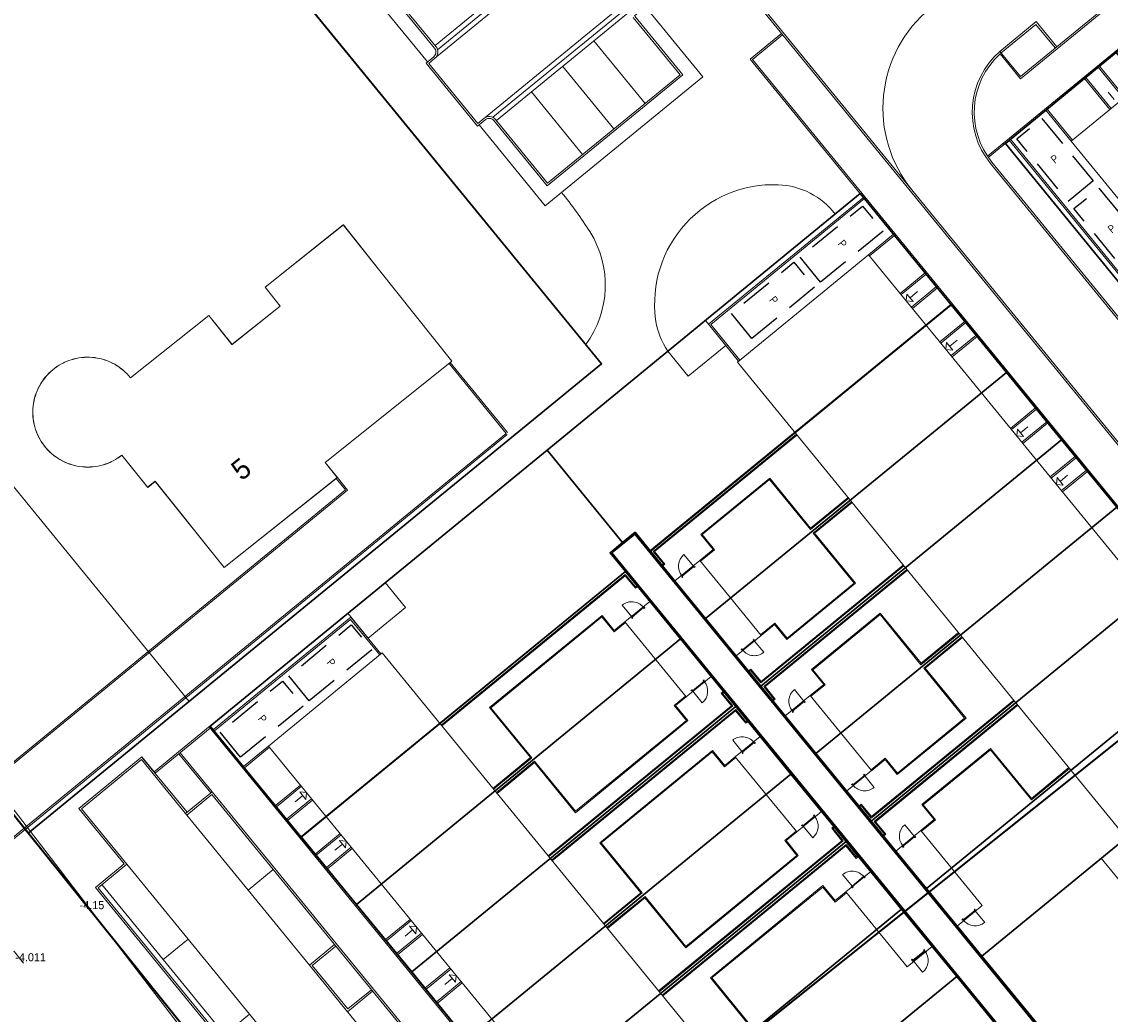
# Model space of a CAD drawing. Header units: metres. Extents: x 150385 to 171486, y 478588 to 485023.
# Tile 33 of 256: x 151499 to 151566, y 483307 to 483369. Entities that reach past the tile are written whole.
import ezdxf
from ezdxf.lldxf.tags import DXFTag

# ---------------------------------------------------------------- set-up
doc = ezdxf.new("R2010")
doc.units = ezdxf.units.M
doc.linetypes.add('Stippelfijn', pattern=[3, 2, -1])
doc.layers.add('B-WE-KG-GRENS_PERCEEL-GV', color=150, linetype='KG-PERCEEL', lineweight=30, true_color=0x007fff)
doc.layers.add('N-CO-BC-DEUR_BERGING_HOUT-G', color=9, linetype='Continuous', lineweight=18, true_color=0x808080)
for name, color, linetype, lineweight in [('H5H2008', 7, 'Continuous', 0), ('N-WE-VH-KANTOPSLUITING_ACHTERKANTBAND TERRAS-G', 7, 'Continuous', 5), ('TOP-L-topo objecten vlak', 7, 'Continuous', 0), ('TOP-T-topo huisnummering naamgeving', 7, 'Continuous', 0)]:
    doc.layers.add(name, color=color, linetype=linetype, lineweight=lineweight)
doc.layers.add('N-WE-VH-PP', color=7, linetype='Continuous')
doc.styles.add('NLCS-ISO-ANNOTATIEF-T25', font='NLCS-ISO.ttf', dxfattribs={"height": 2.5})
doc.styles.get("Standard").update_dxf_attribs({"font": 'NLCS-ISO.ttf'})
doc.styles.add('Style-INTL_ISO', font='INTL_ISO.shx')
doc.styles.add('Styledgn000', font='dgn000.shx')
tags = doc.linetypes.add('KG-PERCEEL', pattern='A,5.5,-2,["P",Standard,S=1.8,R=0,X=-0.5,Y=-0.9],-2,5.5,-2,[5,NLCS.shx,S=0.75,R=0,X=0,Y=0],-2', length=19).pattern_tags.tags
tags[6] = DXFTag(74, 10)

# ---------------------------------------------------------------- blocks, each defined once
blk = doc.blocks.new('pp')
at = {"layer": 'N-WE-VH-PP', "linetype": 'Stippelfijn', "flags": 128}
blk.add_lwpolyline([(-0.5, -5.468), (-2.5, -5.468), (-2.5, -0.468), (-0.5, -0.468)], close=True, dxfattribs=at)
at = {"layer": 'N-WE-VH-PP', "color": 0, "insert": (-1.475, -2.915), "char_height": 0.5, "attachment_point": 5, "style": 'NLCS-ISO-ANNOTATIEF-T25'}
blk.add_mtext('P', dxfattribs=at)
blk = doc.blocks.new('NLRS_31_DO_WB_buitendeurkozijn vspyqds3_BCB - H02s-5481641-00_begane grond - BU Tuinberging')
at = {"layer": 'N-CO-BC-DEUR_BERGING_HOUT-G', "lineweight": 13}
h = blk.add_hatch(dxfattribs=at)
h.set_pattern_fill('FP_7', color=256, style=0, pattern_type=2)
h.set_pattern_definition([(315, (-27166.344, 2464), (45.25483, 45.25483), [])])
h.paths.add_polyline_path([(-517, 9), (-517, -9), (-508, -9), (-508, -85), (-517, -85), (-517, -101), (-450, -101), (-450, -38), (-467, -38), (-467, 13), (-517, 13)], flags=0)
h.paths.add_polyline_path([(450, -101), (517, -101), (517, -85), (508, -85), (508, -9), (517, -9), (517, 13), (467, 13), (467, -38), (450, -38)], flags=0)
blk.add_line((-464, 919), (-464, -9), dxfattribs=at)
at = {"layer": 'N-CO-BC-DEUR_BERGING_HOUT-G'}
for p, q in [((-517, 13), (-517, 9)), ((-467, 13), (-517, 13)), ((-467, -38), (-467, 13)), ((462, 2), (-462, 2)), ((-462, 2), (-462, -38)), ((462, -38), (462, 2)), ((517, 13), (467, 13)), ((467, 13), (467, -38)), ((517, 9), (517, 13)), ((-508, -85), (-517, -85)), ((-517, -85), (-517, -101)), ((-517, -101), (-450, -101)), ((-508, -79), (-508, -85)), ((-450, -38), (-467, -38)), ((-462, -38), (462, -38)), ((-450, -101), (-450, -38)), ((467, -38), (450, -38)), ((450, -38), (450, -101)), ((450, -101), (517, -101)), ((508, -85), (508, -79)), ((517, -85), (508, -85)), ((517, -101), (517, -85))]:
    blk.add_line(p, q, dxfattribs=at)
at = {"layer": 'N-CO-BC-DEUR_BERGING_HOUT-G', "lineweight": 13}
blk.add_arc((-464, -9), 928, 360, 90, dxfattribs=at)

msp = doc.modelspace()

# ---------------------------------------------------------------- linework, layer by layer
at = {"layer": 'B-WE-KG-GRENS_PERCEEL-GV', "flags": 128}
for points in [[(150859.198, 484144.341), (150878.909, 484121.422), (150885.417, 484112.201), (150886.98, 484097.195), (150973.325, 483974.955), (150987.374, 483955.288), (151007.02, 483927.785), (151014.868, 483916.799), (151017.588, 483912.991), (151039.717, 483882.014), (151050.245, 483867.275), (151060.443, 483853.277), (151062.946, 483849.842), (151092.389, 483809.43), (151115.943, 483777.101), (151125.575, 483763.88), (151144.208, 483738.305), (151233.517, 483618.527), (151372.454, 483437.309), (151388.157, 483417.234), (151416.159, 483383.234), (151425.78, 483370.795), (151434.78, 483357.625), (151442.186, 483348.166), (151444.445, 483345.312), (151446.705, 483342.459), (151448.966, 483339.607), (151447.084, 483338.287), (151455.575, 483326.895), (151459.334, 483323.815), (151461.89, 483321.72), (151463.434, 483320.528), (151464.13, 483319.99), (151464.996, 483319.03), (151466.815, 483317.015), (151473.513, 483308.79), (151613.374, 483137.05), (151613.544, 483136.842), (151617.501, 483131.984), (151654.595, 483086.435), (151680.575, 483055.325), (151690.628, 483042.878), (151727.216, 483000), (151758.92, 482962.265), (151770.15, 482948.855), (151775.76, 482941.205), (151779.107, 482935.244), (151787.253, 482917.296), (151789.698, 482919.02), (151790.836, 482919.822), (151817.202, 482938.408), (151809.591, 482945.888), (151798.81, 482956.485), (151777.85, 482980.465), (151674.555, 483103.255), (151577.28, 483221.755), (151522.99, 483289.299), (151499.393, 483318.657), (151490.175, 483330.125), (151483.06, 483340.21), (151474.465, 483351.93), (151471.724, 483355.574), (151469, 483359.195), (151455.3, 483373.86), (151403.355, 483439.89), (151316.71, 483553.08), (151253.25, 483635.98), (151181.745, 483731.94), (151178.105, 483737.24), (151175.95, 483740.595), (151170.035, 483749.705), (151166.849, 483754.255), (151163.595, 483758.9), (151156.35, 483767.235), (151148.38, 483777.13), (151117.106, 483820.038), (151070.93, 483883.39), (151031.081, 483939.394), (151023.58, 483949.937), (150992.325, 483993.865), (150938.913, 484070.038), (150917.97, 484099.905), (150915.815, 484103.45), (150914.635, 484106.345), (150906.828, 484128.262), (150903.285, 484125.604), (150901.336, 484128.374), (150891.624, 484143.257), (150886.574, 484152.215), (150882.145, 484160.701)], [(150859.198, 484144.341), (150878.909, 484121.422), (150885.417, 484112.201), (150886.98, 484097.195), (150973.325, 483974.955), (150987.374, 483955.288), (151007.02, 483927.785), (151014.868, 483916.799), (151017.588, 483912.991), (151039.717, 483882.014), (151050.245, 483867.275), (151060.443, 483853.277), (151062.946, 483849.842), (151092.389, 483809.43), (151115.943, 483777.101), (151125.575, 483763.88), (151144.208, 483738.305), (151233.517, 483618.527), (151372.454, 483437.309), (151388.157, 483417.234), (151416.159, 483383.234), (151425.78, 483370.795), (151434.78, 483357.625), (151442.186, 483348.166), (151444.445, 483345.312), (151446.705, 483342.459), (151448.966, 483339.607), (151447.084, 483338.287), (151455.575, 483326.895), (151459.334, 483323.815), (151461.89, 483321.72), (151463.434, 483320.528), (151464.13, 483319.99), (151464.996, 483319.03), (151466.815, 483317.015), (151473.513, 483308.79), (151613.374, 483137.05), (151613.544, 483136.842), (151617.501, 483131.984), (151654.595, 483086.435), (151680.575, 483055.325), (151690.628, 483042.878), (151727.216, 483000), (151758.92, 482962.265), (151770.15, 482948.855), (151775.76, 482941.205), (151779.107, 482935.244), (151787.253, 482917.296), (151789.698, 482919.02), (151790.836, 482919.822), (151817.202, 482938.408), (151809.591, 482945.888), (151798.81, 482956.485), (151777.85, 482980.465), (151674.555, 483103.255), (151577.28, 483221.755), (151522.99, 483289.299), (151490.175, 483330.125), (151483.06, 483340.21), (151474.465, 483351.93), (151471.724, 483355.574), (151469, 483359.195), (151455.3, 483373.86), (151403.355, 483439.89), (151316.71, 483553.08), (151253.25, 483635.98), (151181.745, 483731.94), (151178.105, 483737.24), (151175.95, 483740.595), (151170.035, 483749.705), (151166.849, 483754.255), (151163.595, 483758.9), (151156.35, 483767.235), (151148.38, 483777.13), (151117.106, 483820.038), (151070.93, 483883.39), (151023.58, 483949.937), (150992.325, 483993.865), (150938.913, 484070.038), (150917.97, 484099.905), (150915.815, 484103.45), (150914.635, 484106.345), (150906.828, 484128.262), (150903.285, 484125.604), (150901.336, 484128.374), (150891.624, 484143.257), (150886.574, 484152.215), (150882.145, 484160.701)], [(150859.198, 484144.341), (150878.909, 484121.422), (150885.417, 484112.201), (150886.98, 484097.195), (150973.325, 483974.955), (150987.374, 483955.288), (151007.02, 483927.785), (151014.868, 483916.799), (151017.588, 483912.991), (151039.717, 483882.014), (151050.245, 483867.275), (151060.443, 483853.277), (151062.946, 483849.842), (151092.389, 483809.43), (151115.943, 483777.101), (151125.575, 483763.88), (151144.208, 483738.305), (151233.519, 483618.544), (151348.405, 483468.655), (151372.441, 483437.296), (151388.162, 483417.245), (151413.316, 483385.062), (151413.876, 483384.348), (151448.964, 483339.606), (151447.084, 483338.287), (151455.575, 483326.895), (151459.334, 483323.815), (151461.89, 483321.72), (151463.434, 483320.528), (151464.13, 483319.99), (151464.996, 483319.03), (151466.815, 483317.015), (151473.513, 483308.79), (151613.374, 483137.05), (151613.544, 483136.842), (151617.501, 483131.984), (151654.595, 483086.435), (151680.575, 483055.325), (151690.628, 483042.878), (151727.216, 483000), (151758.92, 482962.265), (151770.15, 482948.855), (151775.76, 482941.205), (151779.107, 482935.244), (151787.253, 482917.296), (151789.698, 482919.02), (151790.836, 482919.822), (151817.202, 482938.408), (151809.591, 482945.888), (151798.81, 482956.485), (151777.85, 482980.465), (151674.555, 483103.255), (151636.325, 483149.826), (151577.28, 483221.755), (151522.99, 483289.299), (151499.393, 483318.657), (151490.175, 483330.125), (151483.06, 483340.21), (151474.465, 483351.93), (151471.724, 483355.574), (151469, 483359.195), (151455.3, 483373.86), (151403.355, 483439.89), (151316.71, 483553.08), (151253.25, 483635.98), (151181.745, 483731.94), (151178.105, 483737.24), (151175.95, 483740.595), (151170.035, 483749.705), (151166.849, 483754.255), (151163.595, 483758.9), (151156.35, 483767.235), (151148.38, 483777.13), (151117.106, 483820.038), (151070.93, 483883.39), (151031.081, 483939.394), (151023.58, 483949.937), (150992.325, 483993.865), (150938.913, 484070.038), (150917.97, 484099.905), (150915.815, 484103.45), (150914.635, 484106.345), (150906.828, 484128.262), (150903.285, 484125.604), (150901.336, 484128.374), (150891.624, 484143.257), (150886.574, 484152.215), (150882.145, 484160.701)], [(150859.198, 484144.341), (150878.909, 484121.422), (150885.417, 484112.201), (150886.98, 484097.195), (150973.325, 483974.955), (150987.374, 483955.288), (151007.02, 483927.785), (151014.868, 483916.799), (151017.588, 483912.991), (151039.717, 483882.014), (151050.245, 483867.275), (151060.443, 483853.277), (151062.946, 483849.842), (151092.389, 483809.43), (151115.943, 483777.101), (151125.575, 483763.88), (151144.208, 483738.305), (151233.517, 483618.527), (151372.454, 483437.309), (151388.157, 483417.234), (151416.159, 483383.234), (151425.78, 483370.795), (151434.78, 483357.625), (151442.186, 483348.166), (151444.445, 483345.312), (151446.705, 483342.459), (151448.966, 483339.607), (151447.084, 483338.287), (151455.575, 483326.895), (151459.334, 483323.815), (151461.89, 483321.72), (151463.434, 483320.528), (151464.13, 483319.99), (151464.996, 483319.03), (151466.815, 483317.015), (151473.513, 483308.79), (151613.374, 483137.05), (151613.544, 483136.842), (151617.501, 483131.984), (151654.595, 483086.435), (151680.575, 483055.325), (151690.628, 483042.878), (151727.216, 483000), (151758.92, 482962.265), (151770.15, 482948.855), (151775.76, 482941.205), (151779.107, 482935.244), (151787.253, 482917.296), (151789.698, 482919.02), (151790.836, 482919.822), (151817.202, 482938.408), (151809.591, 482945.888), (151798.81, 482956.485), (151777.85, 482980.465), (151674.555, 483103.255), (151577.28, 483221.755), (151522.99, 483289.299), (151499.393, 483318.657), (151490.175, 483330.125), (151483.06, 483340.21), (151474.465, 483351.93), (151471.724, 483355.574), (151469, 483359.195), (151455.3, 483373.86), (151403.355, 483439.89), (151316.71, 483553.08), (151253.25, 483635.98), (151181.745, 483731.94), (151178.105, 483737.24), (151175.95, 483740.595), (151170.035, 483749.705), (151166.849, 483754.255), (151163.595, 483758.9), (151156.35, 483767.235), (151148.38, 483777.13), (151117.106, 483820.038), (151070.93, 483883.39), (151031.081, 483939.394), (151023.58, 483949.937), (150992.325, 483993.865), (150938.913, 484070.038), (150917.97, 484099.905), (150915.815, 484103.45), (150914.635, 484106.345), (150906.828, 484128.262), (150903.285, 484125.604), (150901.336, 484128.374), (150891.624, 484143.257), (150886.574, 484152.215), (150882.145, 484160.701)], [(150859.198, 484144.341), (150878.909, 484121.422), (150885.417, 484112.201), (150886.98, 484097.195), (150973.325, 483974.955), (150987.374, 483955.288), (151007.02, 483927.785), (151014.868, 483916.799), (151017.588, 483912.991), (151039.717, 483882.014), (151050.245, 483867.275), (151060.443, 483853.277), (151062.946, 483849.842), (151092.389, 483809.43), (151115.943, 483777.101), (151125.575, 483763.88), (151144.208, 483738.305), (151233.517, 483618.527), (151372.454, 483437.309), (151388.157, 483417.234), (151416.159, 483383.234), (151425.78, 483370.795), (151434.78, 483357.625), (151442.186, 483348.166), (151444.445, 483345.312), (151446.705, 483342.459), (151448.966, 483339.607), (151447.084, 483338.287), (151455.575, 483326.895), (151459.334, 483323.815), (151461.89, 483321.72), (151463.434, 483320.528), (151464.13, 483319.99), (151464.996, 483319.03), (151466.815, 483317.015), (151473.513, 483308.79), (151613.374, 483137.05), (151613.544, 483136.842), (151617.501, 483131.984), (151654.595, 483086.435), (151680.575, 483055.325), (151690.628, 483042.878), (151727.216, 483000), (151758.92, 482962.265), (151770.15, 482948.855), (151775.76, 482941.205), (151779.107, 482935.244), (151787.253, 482917.296), (151789.698, 482919.02), (151790.836, 482919.822), (151817.202, 482938.408), (151809.591, 482945.888), (151798.81, 482956.485), (151777.85, 482980.465), (151674.555, 483103.255), (151577.28, 483221.755), (151522.99, 483289.299), (151490.175, 483330.125), (151483.06, 483340.21), (151474.465, 483351.93), (151471.724, 483355.574), (151469, 483359.195), (151455.3, 483373.86), (151403.355, 483439.89), (151316.71, 483553.08), (151253.25, 483635.98), (151181.745, 483731.94), (151178.105, 483737.24), (151175.95, 483740.595), (151170.035, 483749.705), (151166.849, 483754.255), (151163.595, 483758.9), (151156.35, 483767.235), (151148.38, 483777.13), (151117.106, 483820.038), (151070.93, 483883.39), (151023.58, 483949.937), (150992.325, 483993.865), (150938.913, 484070.038), (150917.97, 484099.905), (150915.815, 484103.45), (150914.635, 484106.345), (150906.828, 484128.262), (150903.285, 484125.604), (150901.336, 484128.374), (150891.624, 484143.257), (150886.574, 484152.215), (150882.145, 484160.701)], [(151533.35, 483297.576), (151522.99, 483289.299), (151577.28, 483221.755), (151674.555, 483103.255), (151777.85, 482980.465), (151798.81, 482956.485), (151809.591, 482945.888), (152215.021, 483231.696), (151911.587, 483664.182), (151608.653, 483451.643), (151612.29, 483447.185), (151620.377, 483452.841), (151632.616, 483430.443), (151632.423, 483430.336), (151628.043, 483427.875), (151630.941, 483424.322), (151654.281, 483394.271), (151606.734, 483356.205), (151573.991, 483330.045), (151555.188, 483315.023), (151553.625, 483313.775)], [(151809.591, 482945.888), (152215.021, 483231.696), (151911.587, 483664.182), (151608.653, 483451.643), (151630.941, 483424.322), (151654.281, 483394.271), (151606.734, 483356.205), (151522.99, 483289.299), (151577.28, 483221.755), (151674.555, 483103.255), (151777.85, 482980.465), (151798.81, 482956.485)], [(151533.35, 483297.576), (151522.99, 483289.299), (151577.28, 483221.755), (151674.555, 483103.255), (151777.85, 482980.465), (151798.81, 482956.485), (151809.591, 482945.888), (152215.021, 483231.696), (151911.587, 483664.182), (151608.653, 483451.643), (151612.29, 483447.185), (151620.377, 483452.841), (151632.616, 483430.443), (151632.423, 483430.336), (151628.043, 483427.875), (151630.941, 483424.322), (151654.281, 483394.271), (151606.734, 483356.205), (151573.991, 483330.045), (151555.188, 483315.023), (151553.625, 483313.775)], [(151809.591, 482945.888), (152215.021, 483231.696), (151911.587, 483664.182), (151608.653, 483451.643), (151630.941, 483424.322), (151654.281, 483394.271), (151606.734, 483356.205), (151522.99, 483289.299), (151577.28, 483221.755), (151674.555, 483103.255), (151777.85, 482980.465), (151798.81, 482956.485)], [(151533.35, 483297.576), (151522.99, 483289.299), (151577.28, 483221.755), (151636.325, 483149.826), (151637.77, 483151.013), (151632.035, 483158.097), (151624.168, 483167.816), (151610.472, 483184.719), (151626.215, 483197.605), (151635.988, 483193.011), (151646.169, 483188.232), (151656.356, 483183.454), (151666.539, 483178.678), (151676.72, 483173.897), (151686.906, 483169.12), (151697.086, 483164.341), (151707.274, 483159.559), (151691.499, 483125.948), (151695.849, 483123.918), (151711.618, 483157.521), (151722.653, 483152.344), (151733.684, 483147.168), (151744.71, 483141.995), (151754.383, 483137.455), (151754.375, 483133.321), (151767.219, 483133.279), (151780.214, 483133.247), (151798.965, 483133.197), (151817.715, 483133.14), (151817.547, 483071.631), (151830.048, 483071.594), (151830.125, 483102.014), (151830.185, 483120.592), (151830.232, 483139.177), (151914.105, 483138.943), (151914.147, 483153.713), (151834.152, 483153.936), (151834.201, 483172.514), (151834.255, 483191.089), (151834.308, 483209.67), (151914.306, 483209.449), (151914.349, 483225.875), (151834.349, 483226.104), (151834.406, 483244.677), (151834.436, 483255.929), (151834.465, 483267.176), (151834.535, 483293.047), (151914.537, 483292.825), (151914.554, 483296.357), (151915.985, 483296.353), (151916.16, 483296.356), (151916.335, 483296.364), (151916.509, 483296.379), (151916.682, 483296.4), (151916.855, 483296.427), (151917.027, 483296.46), (151917.197, 483296.499), (151917.366, 483296.544), (151917.533, 483296.594), (151917.699, 483296.651), (151917.862, 483296.713), (151918.023, 483296.781), (151918.182, 483296.855), (151918.338, 483296.934), (151918.491, 483297.018), (151918.641, 483297.108), (151918.788, 483297.203), (151918.931, 483297.303), (151919.071, 483297.408), (151919.207, 483297.518), (151919.339, 483297.633), (151919.467, 483297.752), (151919.591, 483297.875), (151919.71, 483298.003), (151919.825, 483298.135), (151919.935, 483298.27), (151920.041, 483298.41), (151920.141, 483298.553), (151920.236, 483298.699), (151920.326, 483298.849), (151920.411, 483299.002), (151920.491, 483299.158), (151920.565, 483299.316), (151920.633, 483299.477), (151920.696, 483299.64), (151920.753, 483299.805), (151920.804, 483299.973), (151920.85, 483300.141), (151920.889, 483300.312), (151920.922, 483300.483), (151920.95, 483300.656), (151920.971, 483300.83), (151920.986, 483301.004), (151920.996, 483301.178), (151920.999, 483301.353), (151920.999, 483356.463), (151920.999, 483451.487), (151920.996, 483451.658), (151920.987, 483451.829), (151920.972, 483451.999), (151920.952, 483452.169), (151920.926, 483452.338), (151920.894, 483452.506), (151920.856, 483452.673), (151920.813, 483452.838), (151920.764, 483453.002), (151920.709, 483453.164), (151920.649, 483453.324), (151920.584, 483453.482), (151920.513, 483453.637), (151920.437, 483453.79), (151920.355, 483453.941), (151920.269, 483454.088), (151920.178, 483454.233), (151920.081, 483454.374), (151822.519, 483592.331), (151775.465, 483559.423), (151773.173, 483562.701), (151771.118, 483565.629), (151608.653, 483451.643), (151612.29, 483447.185), (151615.738, 483449.594), (151620.376, 483452.833), (151624.644, 483455.819), (151629.291, 483459.068), (151638.774, 483465.705), (151650.248, 483439.201), (151642.19, 483435.436), (151637.376, 483432.988), (151632.617, 483430.437), (151628.051, 483427.866), (151630.941, 483424.322), (151653.432, 483395.364), (151653.57, 483395.409), (151664.884, 483399.124), (151673.865, 483402.072), (151676.455, 483402.571), (151688.25, 483404.813), (151694.858, 483406.076), (151694.478, 483408.032), (151688.89, 483406.967), (151683.794, 483406.001), (151678.187, 483404.934), (151673.088, 483403.953), (151664.653, 483401.201), (151657.277, 483423.667), (151665.497, 483427.11), (151670.57, 483428.974), (151675.691, 483430.69), (151680.855, 483432.269), (151686.044, 483433.774), (151695.377, 483436.281), (151704.755, 483438.536), (151710.026, 483439.698), (151715.307, 483440.792), (151720.616, 483441.799), (151725.919, 483442.817), (151731.222, 483443.822), (151736.539, 483444.832), (151745.25, 483446.5), (151750.547, 483418.72), (151741.816, 483417.055), (151736.518, 483416.047), (151731.222, 483415.035), (151725.922, 483414.02), (151720.622, 483413.018), (151715.312, 483412.003), (151709.992, 483410.979), (151710.37, 483409.029), (151711.992, 483409.33), (151723.791, 483411.574), (151734.594, 483413.637), (151735.574, 483378.822), (151724.738, 483378.521), (151714.094, 483378.052), (151703.51, 483377.101), (151692.99, 483375.635), (151682.536, 483373.693), (151672.204, 483371.259), (151662.027, 483368.206), (151652.179, 483364.526), (151644.166, 483386.173), (151639.144, 483382.152), (151646.564, 483362.069), (151638.883, 483358.391), (151634.084, 483355.899), (151629.364, 483353.299), (151624.684, 483350.588), (151620.081, 483347.768), (151613.062, 483343.174), (151604.506, 483354.425), (151602.154, 483352.546), (151602.88, 483351.66), (151599.72, 483349.07), (151598.961, 483349.995), (151573.991, 483330.045), (151577.071, 483326.284), (151582.698, 483319.414), (151564.078, 483304.179), (151558.455, 483311.037), (151555.188, 483315.023), (151553.625, 483313.775), (151556.905, 483309.785), (151562.526, 483302.903), (151542.434, 483286.459), (151536.822, 483293.343), (151533.396, 483297.513)], [(151522.99, 483289.299), (151606.734, 483356.205), (151654.281, 483394.271), (151630.941, 483424.322), (151608.653, 483451.643), (151471.724, 483355.574), (151474.465, 483351.93), (151483.06, 483340.21), (151490.175, 483330.125)], [(151522.99, 483289.299), (151606.734, 483356.205), (151654.281, 483394.271), (151630.941, 483424.322), (151608.653, 483451.643), (151471.724, 483355.574), (151474.465, 483351.93), (151483.06, 483340.21), (151490.175, 483330.125)], [(151499.393, 483318.657), (151522.99, 483289.299), (151533.35, 483297.576), (151516.29, 483318.425), (151536.373, 483334.859), (151553.625, 483313.775), (151555.188, 483315.023), (151537.921, 483336.125), (151556.549, 483351.367), (151573.648, 483330.472), (151573.991, 483330.045), (151606.734, 483356.205), (151654.281, 483394.271), (151630.941, 483424.322), (151628.043, 483427.875), (151623.237, 483425.085), (151611.473, 483446.614), (151612.29, 483447.185), (151608.653, 483451.643), (151507.764, 483380.86), (151534.893, 483347.705)], [(151499.393, 483318.657), (151522.99, 483289.299), (151533.35, 483297.576), (151529.974, 483301.709), (151526.557, 483305.885), (151523.144, 483310.069), (151519.718, 483314.236), (151516.297, 483318.414), (151510.665, 483325.282), (151531.538, 483342.352), (151550.925, 483358.244), (151556.547, 483351.351), (151559.976, 483347.167), (151563.394, 483343.006), (151566.806, 483338.825), (151570.228, 483334.649), (151573.651, 483330.465), (151573.991, 483330.045), (151598.961, 483349.995), (151596.23, 483353.32), (151599.4, 483355.91), (151602.154, 483352.546), (151604.506, 483354.425), (151600.7, 483359.429), (151596.614, 483356.078), (151592.433, 483352.667), (151588.262, 483349.244), (151584.079, 483345.837), (151577.204, 483340.201), (151559.917, 483361.341), (151566.78, 483366.968), (151570.963, 483370.387), (151575.147, 483373.807), (151579.338, 483377.207), (151583.559, 483380.56), (151590.985, 483386.269), (151598.49, 483391.856), (151602.876, 483395.014), (151607.281, 483398.131), (151611.725, 483401.195), (151616.224, 483404.179), (151623.724, 483408.953), (151636.248, 483391.068), (151628.961, 483385.969), (151624.543, 483382.864), (151620.117, 483379.785), (151615.699, 483376.69), (151611.259, 483373.599), (151604.29, 483368.717), (151605.431, 483367.072), (151608.004, 483368.868), (151612.282, 483371.872), (151616.892, 483375.077), (151621.189, 483378.084), (151625.774, 483381.287), (151636.648, 483388.906), (151639.144, 483382.152), (151644.166, 483386.173), (151642.135, 483391.661), (151653.432, 483395.364), (151630.941, 483424.322), (151628.051, 483427.866), (151627.92, 483427.792), (151623.239, 483425.072), (151615.637, 483420.469), (151608.171, 483415.679), (151603.674, 483412.679), (151599.215, 483409.631), (151594.856, 483406.452), (151590.485, 483403.287), (151583.308, 483398.054), (151569.73, 483417.421), (151577.027, 483422.535), (151581.452, 483425.629), (151585.88, 483428.718), (151590.3, 483431.809), (151594.729, 483434.894), (151603.124, 483440.781), (151611.466, 483446.618), (151612.29, 483447.185), (151608.653, 483451.643), (151507.764, 483380.86), (151507.753, 483380.852), (151534.897, 483347.697)], [(151499.393, 483318.657), (151522.99, 483289.299), (151533.35, 483297.576), (151516.29, 483318.425), (151536.373, 483334.859), (151553.625, 483313.775), (151555.188, 483315.023), (151537.921, 483336.125), (151556.549, 483351.367), (151573.648, 483330.472), (151573.991, 483330.045), (151606.734, 483356.205), (151654.281, 483394.271), (151630.941, 483424.322), (151628.043, 483427.875), (151623.237, 483425.085), (151611.473, 483446.614), (151612.29, 483447.185), (151608.653, 483451.643), (151507.764, 483380.86), (151534.893, 483347.705)], [(151471.724, 483355.574), (151474.465, 483351.93), (151483.06, 483340.21), (151490.175, 483330.125), (151499.393, 483318.657), (151534.893, 483347.705), (151507.764, 483380.86)], [(151471.724, 483355.574), (151474.465, 483351.93), (151483.06, 483340.21), (151490.175, 483330.125), (151499.393, 483318.657), (151534.893, 483347.705), (151507.764, 483380.86)], [(151499.393, 483318.657), (151534.897, 483347.697), (151507.753, 483380.852), (151471.724, 483355.574), (151474.465, 483351.93), (151483.06, 483340.21), (151490.175, 483330.125)], [(151566.78, 483366.968), (151559.917, 483361.341), (151577.204, 483340.201), (151584.079, 483345.837)], [(151537.924, 483336.117), (151556.547, 483351.351), (151550.925, 483358.244), (151531.538, 483342.352), (151536.2, 483336.638), (151536.98, 483337.277)], [(151537.921, 483336.125), (151555.188, 483315.023), (151573.991, 483330.045), (151573.648, 483330.472), (151556.549, 483351.367)], [(151537.921, 483336.125), (151555.188, 483315.023), (151573.991, 483330.045), (151573.648, 483330.472), (151556.549, 483351.367)], [(151537.924, 483336.117), (151541.345, 483331.933), (151559.976, 483347.167), (151556.547, 483351.351)], [(151541.345, 483331.933), (151544.768, 483327.757), (151563.394, 483343.006), (151559.976, 483347.167)], [(151544.768, 483327.757), (151548.175, 483323.578), (151566.806, 483338.825), (151563.394, 483343.006)], [(151510.665, 483325.282), (151516.297, 483318.414), (151536.383, 483334.86), (151535.429, 483336.014), (151536.2, 483336.638), (151531.538, 483342.352)], [(151548.175, 483323.578), (151551.601, 483319.402), (151570.228, 483334.649), (151566.806, 483338.825)], [(151536.383, 483334.86), (151539.792, 483330.677), (151543.218, 483326.488), (151546.629, 483322.313), (151550.051, 483318.134), (151553.47, 483313.959), (151553.625, 483313.775), (151555.188, 483315.023), (151555.021, 483315.23), (151551.601, 483319.402), (151548.175, 483323.578), (151544.768, 483327.757), (151541.345, 483331.933), (151537.924, 483336.117), (151536.98, 483337.277), (151536.2, 483336.638), (151535.429, 483336.014)], [(151516.29, 483318.425), (151533.35, 483297.576), (151553.625, 483313.775), (151536.373, 483334.859)], [(151516.29, 483318.425), (151533.35, 483297.576), (151553.625, 483313.775), (151536.373, 483334.859)], [(151516.297, 483318.414), (151519.718, 483314.236), (151539.792, 483330.677), (151536.383, 483334.86)], [(151573.651, 483330.465), (151570.228, 483334.649), (151551.601, 483319.402), (151555.021, 483315.23)], [(151519.718, 483314.236), (151523.144, 483310.069), (151543.218, 483326.488), (151539.792, 483330.677)], [(151555.021, 483315.23), (151555.188, 483315.023), (151573.991, 483330.045), (151573.651, 483330.465)], [(151555.188, 483315.023), (151558.455, 483311.037), (151577.071, 483326.284), (151573.991, 483330.045)], [(151523.144, 483310.069), (151526.557, 483305.885), (151546.629, 483322.313), (151543.218, 483326.488)], [(151577.071, 483326.284), (151558.455, 483311.037), (151564.078, 483304.179), (151582.698, 483319.414)], [(151526.557, 483305.885), (151529.974, 483301.709), (151550.051, 483318.134), (151546.629, 483322.313)], [(151529.974, 483301.709), (151533.35, 483297.576), (151538.309, 483301.538), (151553.47, 483313.959), (151550.051, 483318.134)], [(151533.396, 483297.513), (151536.822, 483293.343), (151556.905, 483309.785), (151553.625, 483313.775), (151538.309, 483301.538)], [(151553.47, 483313.959), (151538.309, 483301.538), (151553.625, 483313.775)], [(151536.822, 483293.343), (151542.434, 483286.459), (151562.526, 483302.903), (151556.905, 483309.785)]]:
    msp.add_lwpolyline(points, close=True, dxfattribs=at)
at = {"layer": 'N-WE-VH-KANTOPSLUITING_ACHTERKANTBAND TERRAS-G', "color": 7, "lineweight": 9, "flags": 128}
for points in [[(151622.388, 483411.082, 0.013692), (151605.833, 483400.175, 0.018958), (151573.548, 483375.74), (151560.84, 483365.342), (151559.578, 483366.885, 0.399281), (151559.081, 483360.181), (151579.091, 483335.726, 0.356788), (151583.906, 483334.752, 0.474069), (151584.176, 483336.088), (151581.187, 483339.741), (151595.381, 483351.355), (151598.37, 483347.702, 0.414214), (151599.608, 483347.578), (151603.571, 483350.821)], [(151558.795, 483360.567), (151575.068, 483373.883, -0.019065), (151607.208, 483398.207, -0.014991), (151625.243, 483410.023), (151637.063, 483393.118), (151637.534, 483391.843)], [(151558.852, 483360.484), (151575.131, 483373.805, -0.019065), (151607.265, 483398.125, -0.014925), (151625.215, 483409.888), (151636.974, 483393.071), (151637.428, 483391.842), (151604.339, 483368.704), (151605.439, 483367.131), (151638.116, 483389.981), (151648.197, 483362.705)], [(151573.472, 483375.833), (151560.842, 483365.498), (151559.575, 483367.046, 0.405138), (151558.988, 483360.105), (151578.998, 483335.65, 0.356788), (151583.962, 483334.646, 0.474069), (151584.269, 483336.164), (151581.356, 483339.724), (151595.364, 483351.186), (151598.277, 483347.626, 0.414214), (151599.684, 483347.485), (151603.569, 483350.665), (151606.594, 483346.937), (151606.207, 483346.621, 0.414214), (151606.137, 483345.917), (151609.366, 483341.97), (151591.488, 483327.341), (151588.575, 483330.901, 0.408023), (151587.184, 483331.055, 0.378823), (151586.99, 483325.883), (151588.497, 483324.042, 0.414214), (151596.94, 483323.198)], [(151536.952, 483369.224), (151539.93, 483365.583), (151531.541, 483358.719), (151528.235, 483362.758, 0.414214), (151527.701, 483362.812), (151527.221, 483362.419), (151524.029, 483366.32), (151524.509, 483366.713, 0.414214), (151524.562, 483367.247), (151521.257, 483371.287)], [(151536.859, 483369.148), (151539.762, 483365.6), (151531.558, 483358.887), (151528.328, 483362.834, 0.414214), (151527.625, 483362.905), (151527.238, 483362.588), (151524.198, 483366.303), (151524.585, 483366.62, 0.414214), (151524.655, 483367.323), (151521.426, 483371.27)], [(151556.529, 483370.756), (151555.259, 483369.716, 0.414214), (151554.133, 483358.458)], [(151505.498, 483316.739), (151502.692, 483320.168), (151506.407, 483323.208), (151509.213, 483319.779), (151510.76, 483321.046), (151538.282, 483287.411), (151536.734, 483286.145), (151538.919, 483283.474, 0.348841), (151546.213, 483281.891), (151544.106, 483284.463), (151564.12, 483300.839), (151566.324, 483298.146), (151567.98, 483299.501), (151565.776, 483302.194), (151584.335, 483317.38), (151585.887, 483315.483, 0.249069), (151584.782, 483321.002), (151545.123, 483369.47, 0.390947)], [(151506.5, 483323.284), (151509.229, 483319.948), (151510.777, 483321.215), (151538.451, 483287.394), (151536.903, 483286.128), (151539.012, 483283.55, 0.341624), (151546.023, 483281.934), (151543.937, 483284.479), (151564.137, 483301.008), (151566.34, 483298.314), (151567.811, 483299.518), (151565.607, 483302.211), (151584.352, 483317.549), (151585.833, 483315.738, 0.238752), (151584.689, 483320.926), (151545.03, 483369.394, 0.390947)], [(151549.378, 483356.973, 0.221435), (151545.844, 483358.788, 0.464544), (151538.248, 483350.46, 0.119063), (151539.007, 483348.487, 0.138544)], [(151532.427, 483358.307, -0.030322), (151534.173, 483355.889, -0.309945), (151533.917, 483348.899, -0.309945)], [(151525.456, 483347.727), (151528.998, 483343.399), (151497.291, 483317.455, 0.410738), (151496.847, 483313.261)], [(151529.061, 483343.321), (151497.355, 483317.377, 0.410738), (151496.925, 483313.323), (151499.097, 483310.603)], [(151488.267, 483324.165), (151490.996, 483320.747, 0.417698), (151495.099, 483320.313), (151519.035, 483339.898), (151518.462, 483340.598)], [(151490.918, 483320.685, 0.417698), (151495.162, 483320.235), (151519.175, 483339.884), (151518.54, 483340.661)]]:
    msp.add_lwpolyline(points, format="xyb", dxfattribs=at)
for points in [[(151537.401, 483385.634), (151520.018, 483371.411), (151524.122, 483366.396)], [(151507.764, 483380.86), (151534.893, 483347.705), (151499.393, 483318.657)], [(151541.689, 483380.615), (151524.585, 483366.62)], [(151540.6, 483380.499), (151524.592, 483367.401)], [(151540.946, 483380.395), (151524.75, 483367.142)], [(151536.872, 483370.472), (151527.682, 483362.952)], [(151527.314, 483362.495), (151531.417, 483357.48), (151541.169, 483365.459), (151537.622, 483369.793), (151536.941, 483369.236)], [(151536.636, 483369.868), (151528.169, 483362.963)], [(151536.665, 483369.527), (151528.392, 483362.757)], [(151563.086, 483367.335), (151561.82, 483368.883), (151559.575, 483367.046)], [(151561.803, 483368.714), (151559.651, 483366.953)], [(151562.993, 483367.259), (151561.803, 483368.714)], [(151537.595, 483363.827), (151534.428, 483367.697)], [(151546.049, 483368.149), (151544.113, 483366.565), (151582.691, 483319.42)], [(151564.049, 483304.037), (151582.832, 483319.406), (151544.254, 483366.551), (151546.112, 483368.072)], [(151535.66, 483362.244), (151532.493, 483366.113)], [(151567.234, 483364.145), (151565.666, 483366.06)], [(151567.311, 483364.208), (151565.744, 483366.124)], [(151566.382, 483363.448), (151564.815, 483365.364)], [(151566.46, 483363.512), (151564.892, 483365.427)], [(151533.725, 483360.661), (151530.559, 483364.53)], [(151566.657, 483364.061), (151566.277, 483364.525)], [(151563.991, 483361.492), (151562.424, 483363.407)], [(151564.068, 483361.555), (151562.501, 483363.47)], [(151570.07, 483354.062), (151567.787, 483352.194), (151560.14, 483361.539)], [(151560.218, 483361.602), (151567.801, 483352.335), (151570.007, 483354.139)], [(151559.768, 483361.363), (151559.831, 483361.286)], [(151559.908, 483361.349), (151559.831, 483361.286)], [(151482.225, 483359.962), (151509.354, 483326.807)], [(151551.116, 483358.007), (151541.519, 483350.155), (151543.387, 483347.871)], [(151543.465, 483347.935), (151541.66, 483350.14), (151551.18, 483357.929)], [(151551.437, 483354.458), (151552.984, 483355.724)], [(151551.5, 483354.381), (151553.048, 483355.647)], [(151553.393, 483352.067), (151554.941, 483353.334)], [(151553.457, 483351.99), (151555.004, 483353.256)], [(151554.005, 483351.793), (151554.47, 483352.173)], [(151554.09, 483351.216), (151555.638, 483352.482)], [(151554.153, 483351.138), (151555.701, 483352.405)], [(151553.815, 483352.025), (151553.773, 483351.603)], [(151553.773, 483351.603), (151554.195, 483351.56)], [(151553.815, 483352.025), (151554.195, 483351.56)], [(151555.85, 483349.064), (151557.398, 483350.331)], [(151555.914, 483348.987), (151557.462, 483350.253)], [(151556.547, 483348.213), (151558.095, 483349.479)], [(151556.61, 483348.135), (151558.158, 483349.402)], [(151556.273, 483349.022), (151556.23, 483348.6)], [(151556.273, 483349.022), (151556.652, 483348.558)], [(151556.462, 483348.79), (151556.927, 483349.17)], [(151556.23, 483348.6), (151556.652, 483348.558)], [(151529.075, 483343.462), (151525.533, 483347.79)], [(151560.233, 483343.709), (151561.781, 483344.975)], [(151560.296, 483343.631), (151561.844, 483344.898)], [(151560.929, 483342.857), (151562.477, 483344.124)], [(151560.993, 483342.78), (151562.541, 483344.047)], [(151546.964, 483343.343), (151538.103, 483336.092), (151538.736, 483335.319), (151538.643, 483335.242)], [(151547.002, 483343.297), (151538.188, 483336.084), (151538.821, 483335.31), (151538.681, 483335.196)], [(151560.655, 483343.667), (151560.613, 483343.244)], [(151560.655, 483343.667), (151561.035, 483343.202)], [(151560.845, 483343.434), (151561.309, 483343.814)], [(151560.613, 483343.244), (151561.035, 483343.202)], [(151562.69, 483340.706), (151564.238, 483341.972)], [(151562.753, 483340.628), (151564.301, 483341.895)], [(151540.989, 483335.533), (151541.817, 483336.211), (151541.057, 483337.14), (151545.313, 483340.623), (151547.847, 483337.528), (151550.168, 483339.427)], [(151563.112, 483340.664), (151563.07, 483340.242)], [(151563.112, 483340.664), (151563.492, 483340.199)], [(151563.302, 483340.432), (151563.766, 483340.811)], [(151563.386, 483339.855), (151564.934, 483341.121)], [(151563.45, 483339.777), (151564.998, 483341.044)], [(151541.027, 483335.487), (151541.901, 483336.203), (151541.141, 483337.132), (151545.305, 483340.539), (151547.838, 483337.443), (151550.206, 483339.381)], [(151563.07, 483340.242), (151563.492, 483340.199)], [(151544.751, 483330.938), (151545.625, 483331.654), (151546.386, 483330.726), (151550.548, 483334.134), (151548.013, 483337.229), (151550.381, 483339.168)], [(151544.789, 483330.891), (151545.617, 483331.57), (151546.377, 483330.641), (151550.632, 483334.126), (151548.098, 483337.221), (151550.419, 483339.121)], [(151564.032, 483304.152), (151536.966, 483337.229), (151535.48, 483336.014), (151562.546, 483302.936)], [(151563.985, 483304.114), (151536.957, 483337.145), (151535.564, 483336.005), (151562.592, 483302.974)], [(151542.889, 483333.212), (151540.989, 483335.533), (151539.441, 483334.267), (151541.341, 483331.945)], [(151553.587, 483335.253), (151544.776, 483328.037), (151544.142, 483328.81), (151544.002, 483328.696)], [(151553.626, 483335.202), (151544.764, 483327.952), (151544.131, 483328.726), (151544.038, 483328.649)], [(151524.969, 483325.346), (151536.369, 483334.673), (151537.002, 483333.9), (151537.096, 483333.976)], [(151525.007, 483325.3), (151536.361, 483334.589), (151536.994, 483333.815), (151537.134, 483333.93)], [(151553.804, 483334.985), (151544.943, 483327.734), (151545.576, 483326.96), (151545.483, 483326.884)], [(151553.842, 483334.938), (151545.028, 483327.725), (151545.661, 483326.952), (151545.521, 483326.837)], [(151537.893, 483333.001), (151536.345, 483331.735), (151540.145, 483327.091)], [(151541.693, 483328.358), (151537.893, 483333.001)], [(151510.857, 483325.065), (151519.371, 483332.031), (151521.239, 483329.748)], [(151521.162, 483329.685), (151519.357, 483331.891), (151510.921, 483324.987)], [(151536.345, 483331.735), (151535.688, 483331.196), (151534.928, 483332.125), (151527.962, 483326.425), (151530.495, 483323.33), (151528.173, 483321.43)], [(151536.383, 483331.688), (151535.679, 483331.112), (151534.919, 483332.04), (151528.047, 483326.417), (151530.58, 483323.321), (151528.211, 483321.383)], [(151547.829, 483327.175), (151548.657, 483327.853), (151547.897, 483328.781), (151552.153, 483332.265), (151554.686, 483329.169), (151557.008, 483331.069)], [(151547.867, 483327.128), (151548.741, 483327.844), (151547.981, 483328.773), (151552.145, 483332.18), (151554.678, 483329.085), (151557.046, 483331.022)], [(151538.245, 483329.413), (151539.793, 483330.679)], [(151551.591, 483322.579), (151552.465, 483323.296), (151553.226, 483322.367), (151557.388, 483325.776), (151554.853, 483328.87), (151557.221, 483330.809)], [(151551.629, 483322.533), (151552.457, 483323.211), (151553.217, 483322.283), (151557.472, 483325.767), (151554.938, 483328.862), (151557.259, 483330.763)], [(151540.145, 483327.091), (151541.693, 483328.358)], [(151540.107, 483327.137), (151539.403, 483326.561), (151540.162, 483325.633), (151533.29, 483320.009), (151530.757, 483323.104), (151528.389, 483321.166)], [(151540.145, 483327.091), (151539.487, 483326.553), (151540.247, 483325.624), (151533.282, 483319.924), (151530.748, 483323.02), (151528.427, 483321.12)], [(151531.593, 483317.251), (151542.946, 483326.541), (151542.313, 483327.315), (151542.453, 483327.429)], [(151531.631, 483317.204), (151543.03, 483326.532), (151542.397, 483327.306), (151542.491, 483327.383)], [(151547.828, 483327.175), (151546.28, 483325.909)], [(151546.28, 483325.909), (151550.08, 483321.265), (151551.628, 483322.532), (151547.828, 483327.175)], [(151560.427, 483326.895), (151551.615, 483319.678), (151550.982, 483320.452), (151550.842, 483320.337)], [(151560.466, 483326.843), (151551.604, 483319.593), (151550.971, 483320.367), (151550.878, 483320.291)], [(151560.643, 483326.627), (151551.783, 483319.376), (151552.416, 483318.602), (151552.322, 483318.525)], [(151560.681, 483326.58), (151551.867, 483319.367), (151552.5, 483318.593), (151552.36, 483318.479)], [(151531.808, 483316.988), (151543.208, 483326.315), (151543.841, 483325.541), (151543.935, 483325.618)], [(151531.846, 483316.941), (151543.2, 483326.23), (151543.833, 483325.457), (151543.973, 483325.571)], [(151542.431, 483286.478), (151510.667, 483325.298), (151507.184, 483322.448), (151506.424, 483323.377), (151502.523, 483320.185), (151505.329, 483316.756), (151503.549, 483315.3), (151511.3, 483305.827)], [(151510.652, 483325.157), (151507.247, 483322.37)], [(151510.589, 483325.234), (151542.417, 483286.337), (151562.655, 483302.897)], [(151544.733, 483324.643), (151543.185, 483323.376), (151546.984, 483318.733)], [(151548.532, 483319.999), (151544.733, 483324.643)], [(151549.728, 483324.853), (151548.18, 483323.587)], [(151548.18, 483323.587), (151549.728, 483324.853)], [(151514.273, 483324.049), (151512.725, 483322.783)], [(151514.336, 483323.971), (151512.789, 483322.705)], [(151543.185, 483323.376), (151542.527, 483322.838), (151541.767, 483323.766), (151534.802, 483318.067), (151537.334, 483314.971), (151535.013, 483313.071)], [(151554.668, 483318.817), (151555.496, 483319.494), (151554.736, 483320.423), (151558.993, 483323.906), (151561.526, 483320.811), (151563.848, 483322.711)], [(151554.706, 483318.77), (151555.581, 483319.486), (151554.821, 483320.415), (151558.984, 483323.822), (151561.518, 483320.726), (151563.886, 483322.664)], [(151508.718, 483323.574), (151510.7, 483321.151)], [(151508.795, 483323.637), (151510.777, 483321.215)], [(151543.223, 483323.33), (151542.519, 483322.753), (151541.759, 483323.682), (151534.886, 483318.059), (151537.419, 483314.963), (151535.051, 483313.025)], [(151545.085, 483321.054), (151546.632, 483322.321)], [(151509.137, 483319.872), (151510.777, 483321.215)], [(151516.248, 483321.635), (151514.7, 483320.369)], [(151516.311, 483321.558), (151514.763, 483320.291)], [(151516.585, 483320.749), (151516.205, 483321.213)], [(151516.628, 483321.171), (151516.205, 483321.213)], [(151516.585, 483320.749), (151516.628, 483321.171)], [(151516.944, 483320.784), (151515.396, 483319.517)], [(151517.007, 483320.706), (151515.46, 483319.44)], [(151516.395, 483320.981), (151515.931, 483320.601)], [(151509.213, 483319.779), (151516.812, 483310.492)], [(151546.984, 483318.733), (151548.532, 483319.999)], [(151538.433, 483308.892), (151549.785, 483318.182), (151549.152, 483318.956), (151549.292, 483319.071)], [(151538.471, 483308.846), (151549.87, 483318.174), (151549.237, 483318.948), (151549.33, 483319.024)], [(151518.705, 483318.632), (151517.157, 483317.366)], [(151518.768, 483318.555), (151517.22, 483317.288)], [(151546.946, 483318.779), (151546.242, 483318.203), (151547.002, 483317.274), (151540.129, 483311.65), (151537.596, 483314.746), (151535.228, 483312.808)], [(151546.984, 483318.733), (151546.326, 483318.194), (151547.086, 483317.266), (151540.121, 483311.566), (151537.588, 483314.662), (151535.266, 483312.762)], [(151553.12, 483317.55), (151556.919, 483312.907), (151558.467, 483314.173), (151554.668, 483318.817)], [(151554.668, 483318.817), (151553.12, 483317.55)], [(151519.401, 483317.781), (151517.853, 483316.514)], [(151519.465, 483317.704), (151517.917, 483316.437)], [(151518.852, 483317.978), (151518.388, 483317.598)], [(151519.085, 483318.168), (151518.662, 483318.21)], [(151519.042, 483317.746), (151518.662, 483318.21)], [(151519.042, 483317.746), (151519.085, 483318.168)], [(151538.648, 483308.629), (151550.048, 483317.956), (151550.681, 483317.183), (151550.774, 483317.259)], [(151538.686, 483308.583), (151550.039, 483317.872), (151550.672, 483317.098), (151550.812, 483317.213)], [(151534.983, 483280.706), (151533.019, 483283.105), (151531.239, 483281.648), (151523.64, 483290.935), (151525.42, 483292.392), (151523.058, 483295.279), (151521.278, 483293.822), (151513.679, 483303.109), (151515.459, 483304.566), (151513.097, 483307.452), (151511.317, 483305.996), (151503.718, 483315.283), (151505.498, 483316.739)], [(151505.498, 483316.739), (151513.097, 483307.452)], [(151514.56, 483316.402), (151513.012, 483315.136)], [(151555.02, 483315.229), (151556.567, 483316.495)], [(151551.572, 483316.284), (151550.024, 483315.018), (151553.824, 483310.374)], [(151555.372, 483311.641), (151551.572, 483316.284)], [(151503.95, 483315.473), (151511.549, 483306.186)], [(151550.024, 483315.018), (151549.366, 483314.479), (151548.606, 483315.408), (151541.641, 483309.709), (151544.174, 483306.613), (151541.852, 483304.713)], [(151550.062, 483314.971), (151549.358, 483314.395), (151548.598, 483315.323), (151541.725, 483309.7), (151544.258, 483306.604), (151541.89, 483304.667)], [(151551.924, 483312.696), (151553.472, 483313.962)], [(151523.05, 483313.322), (151521.502, 483312.055)], [(151523.113, 483313.245), (151521.565, 483311.978)], [(151523.746, 483312.471), (151522.199, 483311.204)], [(151523.81, 483312.393), (151522.262, 483311.127)], [(151523.198, 483312.668), (151522.733, 483312.288)], [(151523.43, 483312.858), (151523.008, 483312.9)], [(151523.388, 483312.435), (151523.008, 483312.9)], [(151523.388, 483312.435), (151523.43, 483312.858)], [(151507.749, 483310.829), (151509.297, 483312.096)], [(151518.36, 483311.759), (151516.812, 483310.492), (151519.174, 483307.605), (151520.722, 483308.872)], [(151518.436, 483311.666), (151516.981, 483310.475)], [(151553.824, 483310.374), (151555.372, 483311.641)], [(151516.981, 483310.475), (151519.191, 483307.774)], [(151525.507, 483310.319), (151523.959, 483309.053)], [(151525.57, 483310.242), (151524.022, 483308.975)], [(151525.655, 483309.665), (151525.19, 483309.285)], [(151525.845, 483309.433), (151525.465, 483309.897)], [(151525.887, 483309.855), (151525.465, 483309.897)], [(151525.845, 483309.433), (151525.887, 483309.855)], [(151517.993, 483309.049), (151526.773, 483298.318)], [(151519.191, 483307.774), (151520.646, 483308.965)], [(151526.204, 483309.468), (151524.656, 483308.201)], [(151526.267, 483309.39), (151524.719, 483308.124)]]:
    msp.add_lwpolyline(points, dxfattribs=at)
for points in [[(151570.134, 483353.985), (151595.565, 483374.794), (151589.422, 483382.301), (151563.991, 483361.492)], [(151525.628, 483347.865), (151517.79, 483341.599), (151518.54, 483340.661), (151511.535, 483335.095), (151507.261, 483340.431), (151506.792, 483340.056), (151505.199, 483342.053), (151505.069, 483341.954), (151504.934, 483341.862), (151504.795, 483341.776), (151504.652, 483341.697), (151504.505, 483341.625), (151504.355, 483341.56), (151504.202, 483341.502), (151504.047, 483341.452), (151503.889, 483341.409), (151503.729, 483341.374), (151503.568, 483341.346), (151503.406, 483341.327), (151503.243, 483341.315), (151503.079, 483341.311), (151502.916, 483341.315), (151502.753, 483341.327), (151502.591, 483341.346), (151502.429, 483341.374), (151502.27, 483341.409), (151502.112, 483341.451), (151501.956, 483341.502), (151501.803, 483341.559), (151501.653, 483341.624), (151501.507, 483341.696), (151501.364, 483341.775), (151501.224, 483341.861), (151501.09, 483341.954), (151500.959, 483342.053), (151500.834, 483342.158), (151500.714, 483342.268), (151500.599, 483342.385), (151500.49, 483342.507), (151500.387, 483342.634), (151500.291, 483342.766), (151500.2, 483342.902), (151500.117, 483343.042), (151500.04, 483343.187), (151499.97, 483343.334), (151499.908, 483343.485), (151499.852, 483343.639), (151499.805, 483343.796), (151499.764, 483343.954), (151499.732, 483344.114), (151499.707, 483344.276), (151499.69, 483344.438), (151499.681, 483344.602), (151499.679, 483344.765), (151499.686, 483344.928), (151499.7, 483345.091), (151499.723, 483345.253), (151499.752, 483345.414), (151499.79, 483345.573), (151499.835, 483345.73), (151499.888, 483345.885), (151499.948, 483346.037), (151500.016, 483346.186), (151500.09, 483346.331), (151500.171, 483346.473), (151500.259, 483346.611), (151500.354, 483346.744), (151500.455, 483346.873), (151500.562, 483346.997), (151500.675, 483347.115), (151500.793, 483347.228), (151500.917, 483347.335), (151501.045, 483347.436), (151501.178, 483347.53), (151501.316, 483347.618), (151501.458, 483347.7), (151501.603, 483347.774), (151501.752, 483347.842), (151501.904, 483347.902), (151502.059, 483347.954), (151502.216, 483348), (151502.375, 483348.037), (151502.536, 483348.067), (151502.698, 483348.09), (151502.861, 483348.104), (151503.024, 483348.111), (151503.188, 483348.109), (151503.351, 483348.1), (151503.513, 483348.083), (151503.675, 483348.058), (151503.835, 483348.026), (151503.994, 483347.986), (151504.15, 483347.938), (151504.304, 483347.883), (151504.455, 483347.82), (151504.603, 483347.75), (151504.747, 483347.674), (151504.888, 483347.59), (151505.024, 483347.5), (151505.156, 483347.403), (151505.283, 483347.3), (151505.405, 483347.191), (151505.521, 483347.077), (151505.632, 483346.956), (151505.737, 483346.831), (151510.581, 483350.695), (151512.017, 483348.895), (151515.001, 483351.272), (151514.066, 483352.445), (151518.908, 483356.302), (151521.089, 483353.564)], [(151569.411, 483312.753), (151577.537, 483319.403), (151573.972, 483323.759), (151575.52, 483325.026), (151551.436, 483354.458), (151543.31, 483347.809), (151567.394, 483318.376), (151565.846, 483317.11)], [(151542.595, 483348.839), (151540.274, 483346.94), (151539.007, 483348.487), (151541.329, 483350.387)], [(151522.768, 483332.616), (151521.502, 483334.163), (151519.18, 483332.264), (151520.446, 483330.716)], [(151541.341, 483331.945), (151543.241, 483329.623), (151544.788, 483330.89), (151542.889, 483333.212)], [(151521.315, 483329.812), (151514.273, 483324.049), (151538.356, 483294.616), (151539.904, 483295.883), (151543.469, 483291.526), (151550.512, 483297.288), (151546.946, 483301.646), (151545.399, 483300.379)]]:
    msp.add_lwpolyline(points, close=True, dxfattribs=at)
at = {"layer": 'TOP-L-topo objecten vlak', "color": 7, "linetype": 'Continuous', "lineweight": 18, "flags": 128}
for points in [[(151525.623, 483347.871), (151521.084, 483353.57), (151518.903, 483356.308), (151514.061, 483352.451), (151514.996, 483351.278), (151512.012, 483348.901), (151510.576, 483350.701), (151505.732, 483346.837), (151505.627, 483346.962), (151505.516, 483347.083), (151505.4, 483347.197), (151505.278, 483347.306), (151505.151, 483347.409), (151505.019, 483347.506), (151504.883, 483347.596), (151504.742, 483347.68), (151504.598, 483347.756), (151504.45, 483347.826), (151504.299, 483347.889), (151504.145, 483347.944), (151503.989, 483347.992), (151503.83, 483348.032), (151503.67, 483348.064), (151503.508, 483348.089), (151503.346, 483348.106), (151503.183, 483348.115), (151503.019, 483348.117), (151502.856, 483348.11), (151502.693, 483348.096), (151502.531, 483348.073), (151502.37, 483348.043), (151502.211, 483348.006), (151502.054, 483347.96), (151501.899, 483347.908), (151501.747, 483347.848), (151501.598, 483347.78), (151501.453, 483347.706), (151501.311, 483347.624), (151501.173, 483347.536), (151501.04, 483347.442), (151500.912, 483347.341), (151500.788, 483347.234), (151500.67, 483347.121), (151500.557, 483347.003), (151500.45, 483346.879), (151500.349, 483346.75), (151500.254, 483346.617), (151500.166, 483346.479), (151500.085, 483346.337), (151500.011, 483346.192), (151499.943, 483346.043), (151499.883, 483345.891), (151499.83, 483345.736), (151499.785, 483345.579), (151499.747, 483345.42), (151499.718, 483345.259), (151499.695, 483345.097), (151499.681, 483344.934), (151499.674, 483344.771), (151499.676, 483344.608), (151499.685, 483344.444), (151499.702, 483344.282), (151499.727, 483344.12), (151499.759, 483343.96), (151499.8, 483343.802), (151499.847, 483343.645), (151499.903, 483343.491), (151499.965, 483343.34), (151500.035, 483343.193), (151500.112, 483343.048), (151500.195, 483342.908), (151500.286, 483342.772), (151500.382, 483342.64), (151500.485, 483342.513), (151500.594, 483342.391), (151500.709, 483342.274), (151500.829, 483342.164), (151500.954, 483342.059), (151501.085, 483341.96), (151501.219, 483341.867), (151501.359, 483341.781), (151501.502, 483341.702), (151501.648, 483341.63), (151501.798, 483341.565), (151501.951, 483341.508), (151502.107, 483341.457), (151502.265, 483341.415), (151502.424, 483341.38), (151502.586, 483341.352), (151502.748, 483341.333), (151502.911, 483341.321), (151503.074, 483341.317), (151503.238, 483341.321), (151503.401, 483341.333), (151503.563, 483341.352), (151503.724, 483341.38), (151503.884, 483341.415), (151504.042, 483341.458), (151504.197, 483341.508), (151504.35, 483341.566), (151504.5, 483341.631), (151504.647, 483341.703), (151504.79, 483341.782), (151504.929, 483341.868), (151505.064, 483341.96), (151505.194, 483342.059), (151506.787, 483340.062), (151507.256, 483340.437), (151511.53, 483335.101), (151518.535, 483340.667), (151517.785, 483341.605), (151524.259, 483346.78)], [(151473.559, 483352.55), (151512.679, 483301.636)], [(151524.259, 483346.78), (151525.623, 483347.871)]]:
    msp.add_lwpolyline(points, dxfattribs=at)

# ---------------------------------------------------------------- block references
at = {"layer": 'N-WE-VH-KANTOPSLUITING_ACHTERKANTBAND TERRAS-G', "color": 7, "lineweight": 9}
for p, rotation in [((151562.264, 483363.574), 39.2919651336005), ((151565.795, 483359.258), 39.2919651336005), ((151553.013, 483355.832), 309.2919651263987), ((151548.757, 483352.349), 309.2919651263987), ((151521.348, 483329.914), 309.2919651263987), ((151517.091, 483326.431), 309.2919651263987)]:
    msp.add_blockref('pp', p, dxfattribs=dict(at, rotation=rotation))
for p, xscale, yscale, zscale, rotation in [((151540.224, 483334.891), -0.0009999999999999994, 0.0009999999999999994, 0.0009999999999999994, 39.29196512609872), ((151537.124, 483332.355), 0.0009999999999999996, 0.0009999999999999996, 0.0009999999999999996, 39.34714516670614), ((151544.007, 483330.267), 0.000999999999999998, 0.000999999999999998, 0.000999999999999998, 219.2919651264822), ((151540.912, 483327.736), -0.0009999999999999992, 0.0009999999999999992, 0.0009999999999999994, 219.3471451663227), ((151547.063, 483326.533), -0.0009999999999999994, 0.0009999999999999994, 0.0009999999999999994, 39.29196512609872), ((151543.963, 483323.997), 0.0009999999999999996, 0.0009999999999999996, 0.0009999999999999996, 39.34714516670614), ((151550.846, 483321.909), 0.000999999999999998, 0.000999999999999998, 0.000999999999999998, 219.2919651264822), ((151547.751, 483319.377), -0.0009999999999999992, 0.0009999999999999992, 0.0009999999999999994, 219.3471451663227), ((151553.903, 483318.174), -0.0009999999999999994, 0.0009999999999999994, 0.0009999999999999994, 39.29196512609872), ((151550.771, 483315.677), 0.0009999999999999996, 0.0009999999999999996, 0.0009999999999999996, 39.34714516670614), ((151557.686, 483313.551), 0.000999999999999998, 0.000999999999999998, 0.000999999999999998, 219.2919651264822), ((151554.559, 483311.058), -0.0009999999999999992, 0.0009999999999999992, 0.0009999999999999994, 219.3471451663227)]:
    msp.add_blockref('NLRS_31_DO_WB_buitendeurkozijn vspyqds3_BCB - H02s-5481641-00_begane grond - BU Tuinberging', p, dxfattribs=dict(at, xscale=xscale, yscale=yscale, zscale=zscale, rotation=rotation))

# ---------------------------------------------------------------- texts
at = {"layer": 'H5H2008', "color": 7, "char_height": 0.5, "attachment_point": 7, "line_spacing_factor": 0.8, "style": 'Styledgn000'}
for s, insert in [(' -4.15', (151502.394, 483313.946)), (' -4.011', (151498.408, 483310.719))]:
    msp.add_mtext(s, dxfattribs=dict(at, insert=insert))
at = {"layer": 'TOP-T-topo huisnummering naamgeving', "lineweight": 30, "style": 'Style-INTL_ISO'}
msp.add_text('5', height=1.25, rotation=38.5, dxfattribs=at).set_placement((151512.6, 483340.421))

doc.saveas('drawing.dxf')
